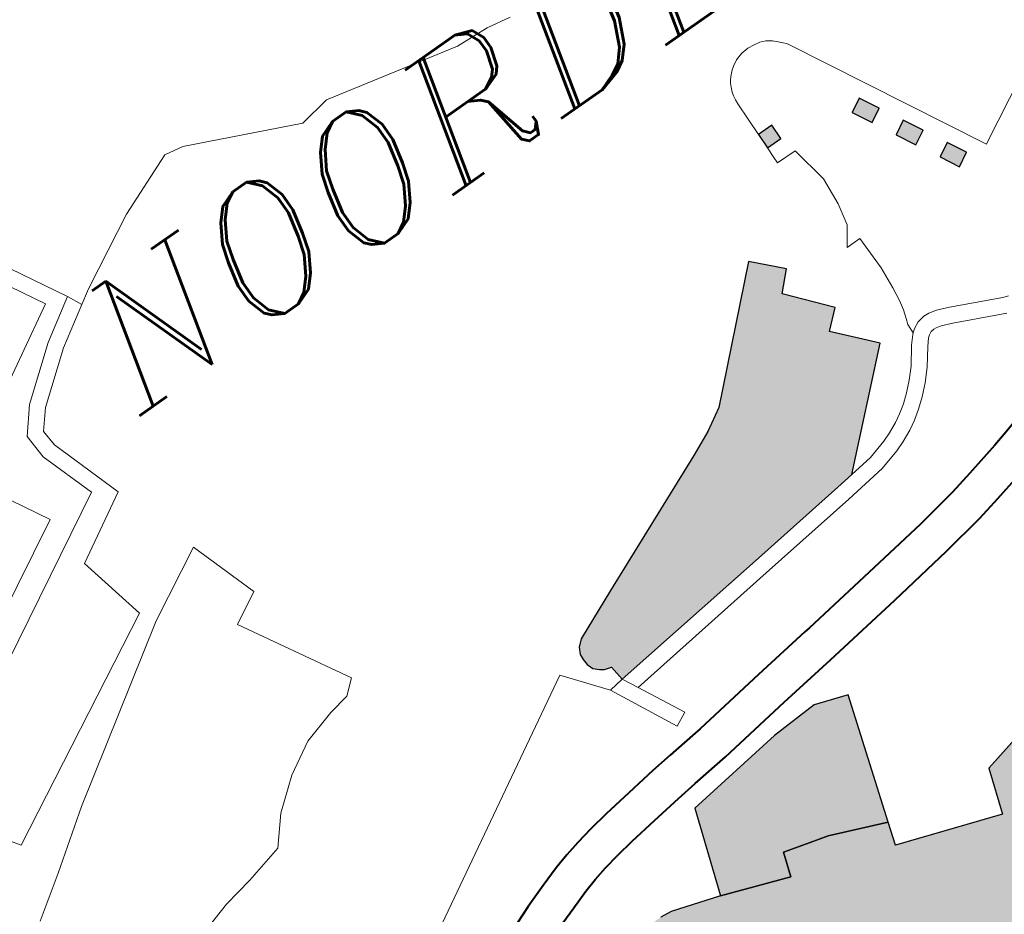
# Model space of a CAD drawing. Header units: metres. Extents: x 149090 to 149776, y 485756 to 486362.
# Tile 32 of 82: x 149569 to 149578, y 486302 to 486310. Entities that reach past the tile are written whole.
import ezdxf

# ---------------------------------------------------------------- set-up
doc = ezdxf.new("R2010")
doc.units = ezdxf.units.M
doc.header["$MEASUREMENT"] = 0
for name, color, linetype, lineweight in [('WVB-alg-onderhoek', 7, 'Continuous', 30), ('WVB-pen-brm-dik 018', 6, 'Continuous', 13), ('WVB-pen-dik 035', 1, 'Continuous', 40), ('WVB-raster-20%', 254, 'Continuous', 30), ('WVB-raster-60%', 253, 'Continuous', 30), ('WVB-tekst-dik 035', 1, 'Continuous', 40)]:
    doc.layers.add(name, color=color, linetype=linetype, lineweight=lineweight)
doc.styles.add('1 200   cursief   0.18', font='ITALICS.shx', dxfattribs={"height": 0.36})

# ---------------------------------------------------------------- blocks, each defined once
blk = doc.blocks.new('INZET')
at = {"layer": 'WVB-raster-20%'}
for points in [[(-0.098469, -0.043635), (-0.098462, -0.043335), (-0.098162, -0.043335), (-0.098168, -0.043635)], [(-0.096614, -0.04437), (-0.096808, -0.044005), (-0.096545, -0.043861), (-0.096351, -0.044226)], [(-0.096186, -0.045174), (-0.09638, -0.04481), (-0.096117, -0.044666), (-0.095923, -0.04503)], [(-0.106348, -0.050137), (-0.106384, -0.04984), (-0.106516, -0.0498), (-0.106592, -0.049749), (-0.106678, -0.049663), (-0.106723, -0.049542), (-0.106733, -0.04942), (-0.106723, -0.049314), (-0.106657, -0.049193), (-0.106541, -0.049086), (-0.105578, -0.048667), (-0.102875, -0.047509), (-0.102406, -0.047297), (-0.101984, -0.047052), (-0.099972, -0.045157), (-0.099473, -0.045676), (-0.099809, -0.046005), (-0.099151, -0.046778), (-0.099496, -0.047082), (-0.09885, -0.047797), (-0.100684, -0.049487), (-0.10103, -0.049531), (-0.103066, -0.049764)], [(-0.095761, -0.045973), (-0.095951, -0.045615), (-0.095688, -0.045471), (-0.095498, -0.045829)], [(-0.100655, -0.059926), (-0.101862, -0.059507), (-0.104398, -0.058649), (-0.107002, -0.057775), (-0.107231, -0.057703), (-0.107408, -0.05768), (-0.107568, -0.057663), (-0.107719, -0.057669), (-0.107863, -0.05768), (-0.108028, -0.057716), (-0.108208, -0.057774), (-0.110109, -0.058703), (-0.112111, -0.059689), (-0.113215, -0.057781), (-0.112224, -0.057252), (-0.112722, -0.056289), (-0.108913, -0.05433), (-0.108556, -0.054157), (-0.108307, -0.054157), (-0.108091, -0.054179), (-0.107178, -0.05447), (-0.105907, -0.054932), (-0.105752, -0.05448), (-0.105245, -0.054619), (-0.1049, -0.054713), (-0.103848, -0.055146), (-0.103983, -0.055575), (-0.102032, -0.056247), (-0.101746, -0.055401), (-0.098725, -0.05471), (-0.098055, -0.057456), (-0.099961, -0.057913)]]:
    blk.add_hatch(color=256, dxfattribs=at).paths.add_polyline_path(points)
at = {"layer": 'WVB-raster-60%'}
blk.add_hatch(color=256, dxfattribs=at).paths.add_polyline_path([(-0.103848, -0.055146), (-0.1049, -0.054713), (-0.105245, -0.054619), (-0.105752, -0.05448), (-0.105907, -0.054932), (-0.107178, -0.05447), (-0.106628, -0.052864), (-0.10464, -0.052617), (-0.103716, -0.052576), (-0.103091, -0.05279)])
at = {"layer": 'WVB-pen-brm-dik 018'}
for p, q in [((-0.110661, -0.03841), (-0.113792, -0.032791)), ((-0.113792, -0.032791), (-0.110661, -0.03841)), ((-0.114046, -0.032951), (-0.111075, -0.038284)), ((-0.111075, -0.038284), (-0.114046, -0.032951)), ((-0.108887, -0.037791), (-0.107674, -0.037305)), ((-0.107674, -0.037305), (-0.108887, -0.037791)), ((-0.107674, -0.037305), (-0.10731, -0.037366)), ((-0.10731, -0.037366), (-0.107674, -0.037305)), ((-0.10731, -0.037366), (-0.105247, -0.038296)), ((-0.105247, -0.038296), (-0.10731, -0.037366)), ((-0.110224, -0.038498), (-0.108887, -0.037791)), ((-0.108887, -0.037791), (-0.110224, -0.038498)), ((-0.115293, -0.038004), (-0.11331, -0.041601)), ((-0.11331, -0.041601), (-0.115293, -0.038004)), ((-0.111075, -0.038284), (-0.113904, -0.039902)), ((-0.113904, -0.039902), (-0.111075, -0.038284)), ((-0.105247, -0.038296), (-0.10464, -0.038195)), ((-0.10464, -0.038195), (-0.105247, -0.038296)), ((-0.10464, -0.038195), (-0.102081, -0.038782)), ((-0.102081, -0.038782), (-0.10464, -0.038195)), ((-0.111445, -0.0389), (-0.110661, -0.03841)), ((-0.110661, -0.03841), (-0.111445, -0.0389)), ((-0.110661, -0.03841), (-0.110531, -0.038682)), ((-0.110531, -0.038682), (-0.110661, -0.03841)), ((-0.110303, -0.038539), (-0.110224, -0.038498)), ((-0.110224, -0.038498), (-0.110303, -0.038539)), ((-0.110531, -0.038682), (-0.111273, -0.039146)), ((-0.111273, -0.039146), (-0.110531, -0.038682)), ((-0.110531, -0.038682), (-0.110303, -0.038539)), ((-0.110303, -0.038539), (-0.110531, -0.038682)), ((-0.102081, -0.038782), (-0.101434, -0.038823)), ((-0.101434, -0.038823), (-0.102081, -0.038782)), ((-0.101434, -0.038823), (-0.100969, -0.038903)), ((-0.100969, -0.038903), (-0.101434, -0.038823)), ((-0.112394, -0.039638), (-0.111445, -0.0389)), ((-0.111445, -0.0389), (-0.112394, -0.039638)), ((-0.111273, -0.039146), (-0.112183, -0.039854)), ((-0.112183, -0.039854), (-0.111273, -0.039146)), ((-0.112773, -0.040099), (-0.112394, -0.039638)), ((-0.112394, -0.039638), (-0.112773, -0.040099)), ((-0.112183, -0.039854), (-0.112467, -0.040198)), ((-0.112467, -0.040198), (-0.112183, -0.039854)), ((-0.112743, -0.04058), (-0.112773, -0.040099)), ((-0.112773, -0.040099), (-0.112743, -0.04058)), ((-0.112467, -0.040198), (-0.112446, -0.040522)), ((-0.112446, -0.040522), (-0.112467, -0.040198)), ((-0.112446, -0.040522), (-0.111984, -0.041908)), ((-0.111984, -0.041908), (-0.112446, -0.040522)), ((-0.112393, -0.041629), (-0.112743, -0.04058)), ((-0.112743, -0.04058), (-0.112393, -0.041629)), ((-0.11331, -0.041601), (-0.115135, -0.042597)), ((-0.115135, -0.042597), (-0.11331, -0.041601)), ((-0.118341, -0.044877), (-0.112393, -0.041629)), ((-0.112393, -0.041629), (-0.118341, -0.044877)), ((-0.111984, -0.041908), (-0.11326, -0.042641)), ((-0.097999, -0.041969), (-0.098112, -0.042032)), ((-0.098112, -0.042032), (-0.097999, -0.041969)), ((-0.097932, -0.041948), (-0.097999, -0.041969)), ((-0.097999, -0.041969), (-0.097932, -0.041948)), ((-0.097848, -0.041927), (-0.097932, -0.041948)), ((-0.097932, -0.041948), (-0.097848, -0.041927)), ((-0.097698, -0.041914), (-0.097848, -0.041927)), ((-0.097848, -0.041927), (-0.097698, -0.041914)), ((-0.09757, -0.041927), (-0.097698, -0.041914)), ((-0.097698, -0.041914), (-0.09757, -0.041927)), ((-0.097453, -0.041953), (-0.09757, -0.041927)), ((-0.09757, -0.041927), (-0.097453, -0.041953)), ((-0.097352, -0.041995), (-0.097453, -0.041953)), ((-0.097453, -0.041953), (-0.097352, -0.041995)), ((-0.098265, -0.042162), (-0.098305, -0.042213)), ((-0.098305, -0.042213), (-0.098265, -0.042162)), ((-0.098168, -0.042073), (-0.098265, -0.042162)), ((-0.098265, -0.042162), (-0.098168, -0.042073)), ((-0.098112, -0.042032), (-0.098168, -0.042073)), ((-0.098168, -0.042073), (-0.098112, -0.042032)), ((-0.09725, -0.042063), (-0.097352, -0.041995)), ((-0.097352, -0.041995), (-0.09725, -0.042063)), ((-0.097122, -0.04219), (-0.09725, -0.042063)), ((-0.09725, -0.042063), (-0.097122, -0.04219)), ((-0.098372, -0.042327), (-0.098409, -0.042413)), ((-0.098409, -0.042413), (-0.098372, -0.042327)), ((-0.098336, -0.042262), (-0.098372, -0.042327)), ((-0.098372, -0.042327), (-0.098336, -0.042262)), ((-0.098305, -0.042213), (-0.098336, -0.042262)), ((-0.098336, -0.042262), (-0.098305, -0.042213)), ((-0.097052, -0.04227), (-0.097122, -0.04219)), ((-0.097122, -0.04219), (-0.097052, -0.04227)), ((-0.095112, -0.045917), (-0.097052, -0.04227)), ((-0.097052, -0.04227), (-0.095112, -0.045917)), ((-0.098428, -0.042482), (-0.098441, -0.042563)), ((-0.098441, -0.042563), (-0.098428, -0.042482)), ((-0.098409, -0.042413), (-0.098428, -0.042482)), ((-0.098428, -0.042482), (-0.098409, -0.042413)), ((-0.11326, -0.042641), (-0.112955, -0.043977)), ((-0.098446, -0.042651), (-0.098462, -0.043335)), ((-0.098462, -0.043335), (-0.098446, -0.042651)), ((-0.098441, -0.042563), (-0.098446, -0.042651)), ((-0.098446, -0.042651), (-0.098441, -0.042563)), ((-0.098469, -0.043635), (-0.098462, -0.043335)), ((-0.098462, -0.043335), (-0.098162, -0.043335)), ((-0.098162, -0.043335), (-0.098168, -0.043635)), ((-0.111434, -0.043555), (-0.112786, -0.044276)), ((-0.112786, -0.044276), (-0.111434, -0.043555)), ((-0.110995, -0.044872), (-0.111434, -0.043555)), ((-0.111434, -0.043555), (-0.110995, -0.044872)), ((-0.098469, -0.043635), (-0.098473, -0.043847)), ((-0.098473, -0.043847), (-0.098469, -0.043635)), ((-0.098168, -0.043635), (-0.098469, -0.043635)), ((-0.112955, -0.043977), (-0.11723, -0.046229)), ((-0.098473, -0.043847), (-0.098476, -0.043967)), ((-0.098476, -0.043967), (-0.098473, -0.043847)), ((-0.098476, -0.043967), (-0.098081, -0.043973)), ((-0.098081, -0.043973), (-0.098476, -0.043967)), ((-0.098081, -0.043973), (-0.097953, -0.044702)), ((-0.097953, -0.044702), (-0.098081, -0.043973)), ((-0.096545, -0.043861), (-0.096808, -0.044005)), ((-0.096351, -0.044226), (-0.096545, -0.043861)), ((-0.096808, -0.044005), (-0.096614, -0.04437)), ((-0.112786, -0.044276), (-0.115902, -0.046287)), ((-0.115902, -0.046287), (-0.112786, -0.044276)), ((-0.096614, -0.04437), (-0.096351, -0.044226)), ((-0.097953, -0.044702), (-0.097997, -0.045237)), ((-0.097997, -0.045237), (-0.097953, -0.044702)), ((-0.096117, -0.044666), (-0.09638, -0.04481)), ((-0.095923, -0.04503), (-0.096117, -0.044666)), ((-0.111596, -0.045197), (-0.110995, -0.044872)), ((-0.110995, -0.044872), (-0.111596, -0.045197)), ((-0.09638, -0.04481), (-0.096186, -0.045174)), ((-0.096186, -0.045174), (-0.095923, -0.04503)), ((-0.11723, -0.046229), (-0.117936, -0.04519)), ((-0.110435, -0.047221), (-0.111596, -0.045197)), ((-0.111596, -0.045197), (-0.110435, -0.047221)), ((-0.101984, -0.047052), (-0.099972, -0.045157)), ((-0.099972, -0.045157), (-0.099473, -0.045676)), ((-0.097997, -0.045237), (-0.098085, -0.045651)), ((-0.098085, -0.045651), (-0.097997, -0.045237)), ((-0.093875, -0.045262), (-0.095084, -0.0459)), ((-0.095084, -0.0459), (-0.093875, -0.045262)), ((-0.095688, -0.045471), (-0.095951, -0.045615)), ((-0.095951, -0.045615), (-0.095761, -0.045973)), ((-0.095498, -0.045829), (-0.095688, -0.045471)), ((-0.099473, -0.045676), (-0.099809, -0.046005)), ((-0.098085, -0.045651), (-0.098326, -0.045994)), ((-0.098326, -0.045994), (-0.098085, -0.045651)), ((-0.098326, -0.045994), (-0.098038, -0.045999)), ((-0.098038, -0.045999), (-0.098326, -0.045994)), ((-0.098038, -0.045999), (-0.098032, -0.046668)), ((-0.098032, -0.046668), (-0.098038, -0.045999)), ((-0.095761, -0.045973), (-0.095498, -0.045829)), ((-0.095084, -0.0459), (-0.095112, -0.045917)), ((-0.095112, -0.045917), (-0.095084, -0.0459)), ((-0.099809, -0.046005), (-0.099151, -0.046778)), ((-0.115902, -0.046287), (-0.116966, -0.047051)), ((-0.116966, -0.047051), (-0.115902, -0.046287)), ((-0.098032, -0.046668), (-0.098066, -0.047097)), ((-0.098066, -0.047097), (-0.098032, -0.046668)), ((-0.099151, -0.046778), (-0.099496, -0.047082)), ((-0.116966, -0.047051), (-0.117753, -0.047583)), ((-0.117753, -0.047583), (-0.116966, -0.047051)), ((-0.102406, -0.047297), (-0.101984, -0.047052)), ((-0.099496, -0.047082), (-0.09885, -0.047797)), ((-0.098066, -0.047097), (-0.0981, -0.047362)), ((-0.0981, -0.047362), (-0.098066, -0.047097)), ((-0.110703, -0.04745), (-0.110435, -0.047221)), ((-0.110435, -0.047221), (-0.110703, -0.04745)), ((-0.111122, -0.047526), (-0.110703, -0.04745)), ((-0.110703, -0.04745), (-0.111122, -0.047526)), ((-0.102875, -0.047509), (-0.102406, -0.047297)), ((-0.0981, -0.047362), (-0.098139, -0.047543)), ((-0.098139, -0.047543), (-0.0981, -0.047362)), ((-0.111771, -0.047717), (-0.111122, -0.047526)), ((-0.111122, -0.047526), (-0.111771, -0.047717)), ((-0.105578, -0.048667), (-0.102875, -0.047509)), ((-0.098139, -0.047543), (-0.09819, -0.047701)), ((-0.09819, -0.047701), (-0.098139, -0.047543)), ((-0.112382, -0.048061), (-0.111771, -0.047717)), ((-0.111771, -0.047717), (-0.112382, -0.048061)), ((-0.09885, -0.047797), (-0.100684, -0.049487)), ((-0.098229, -0.047814), (-0.098238, -0.047997)), ((-0.098238, -0.047997), (-0.098229, -0.047814)), ((-0.09819, -0.047701), (-0.098229, -0.047814)), ((-0.098229, -0.047814), (-0.09819, -0.047701)), ((-0.098238, -0.047997), (-0.098264, -0.048018)), ((-0.098264, -0.048018), (-0.098238, -0.047997)), ((-0.098172, -0.047944), (-0.098238, -0.047997)), ((-0.098238, -0.047997), (-0.098172, -0.047944)), ((-0.098043, -0.047882), (-0.098172, -0.047944)), ((-0.098172, -0.047944), (-0.098043, -0.047882)), ((-0.0979, -0.047857), (-0.098043, -0.047882)), ((-0.098043, -0.047882), (-0.0979, -0.047857)), ((-0.09779, -0.047864), (-0.0979, -0.047857)), ((-0.0979, -0.047857), (-0.09779, -0.047864)), ((-0.097643, -0.047902), (-0.09779, -0.047864)), ((-0.09779, -0.047864), (-0.097643, -0.047902)), ((-0.097415, -0.047994), (-0.097643, -0.047902)), ((-0.097643, -0.047902), (-0.097415, -0.047994)), ((-0.0965, -0.048418), (-0.097415, -0.047994)), ((-0.097415, -0.047994), (-0.0965, -0.048418)), ((-0.112955, -0.048519), (-0.112382, -0.048061)), ((-0.112382, -0.048061), (-0.112955, -0.048519)), ((-0.098396, -0.048165), (-0.098625, -0.048476)), ((-0.098625, -0.048476), (-0.098396, -0.048165)), ((-0.098264, -0.048018), (-0.098396, -0.048165)), ((-0.098396, -0.048165), (-0.098264, -0.048018)), ((-0.097951, -0.048171), (-0.098011, -0.0482)), ((-0.098011, -0.0482), (-0.097951, -0.048171)), ((-0.097883, -0.048159), (-0.097951, -0.048171)), ((-0.097951, -0.048171), (-0.097883, -0.048159)), ((-0.097837, -0.048162), (-0.097883, -0.048159)), ((-0.097883, -0.048159), (-0.097837, -0.048162)), ((-0.097737, -0.048188), (-0.097837, -0.048162)), ((-0.097837, -0.048162), (-0.097737, -0.048188)), ((-0.097534, -0.04827), (-0.097737, -0.048188)), ((-0.097737, -0.048188), (-0.097534, -0.04827)), ((-0.098163, -0.048355), (-0.098393, -0.048668)), ((-0.098393, -0.048668), (-0.098163, -0.048355)), ((-0.098057, -0.048236), (-0.098163, -0.048355)), ((-0.098163, -0.048355), (-0.098057, -0.048236)), ((-0.098011, -0.0482), (-0.098057, -0.048236)), ((-0.098057, -0.048236), (-0.098011, -0.0482)), ((-0.096611, -0.048698), (-0.097534, -0.04827)), ((-0.097534, -0.04827), (-0.096611, -0.048698)), ((-0.113374, -0.049015), (-0.112955, -0.048519)), ((-0.112955, -0.048519), (-0.113374, -0.049015)), ((-0.098625, -0.048476), (-0.098803, -0.048668)), ((-0.098803, -0.048668), (-0.098625, -0.048476)), ((-0.096397, -0.048453), (-0.0965, -0.048418)), ((-0.0965, -0.048418), (-0.096397, -0.048453)), ((-0.106541, -0.049086), (-0.105578, -0.048667)), ((-0.098803, -0.048668), (-0.098979, -0.048834)), ((-0.098979, -0.048834), (-0.098803, -0.048668)), ((-0.098393, -0.048668), (-0.09859, -0.048879)), ((-0.09859, -0.048879), (-0.098393, -0.048668)), ((-0.098979, -0.048834), (-0.099147, -0.048968)), ((-0.099147, -0.048968), (-0.098979, -0.048834)), ((-0.09859, -0.048879), (-0.098782, -0.049061)), ((-0.098782, -0.049061), (-0.09859, -0.048879)), ((-0.114138, -0.049206), (-0.113374, -0.049015)), ((-0.113374, -0.049015), (-0.114138, -0.049206)), ((-0.106657, -0.049193), (-0.106541, -0.049086)), ((-0.099312, -0.049076), (-0.099467, -0.049166)), ((-0.099467, -0.049166), (-0.099312, -0.049076)), ((-0.099147, -0.048968), (-0.099312, -0.049076)), ((-0.099312, -0.049076), (-0.099147, -0.048968)), ((-0.098782, -0.049061), (-0.098971, -0.049211)), ((-0.098971, -0.049211), (-0.098782, -0.049061)), ((-0.114749, -0.04932), (-0.114138, -0.049206)), ((-0.114138, -0.049206), (-0.114749, -0.04932)), ((-0.106723, -0.049314), (-0.106657, -0.049193)), ((-0.099668, -0.049258), (-0.09984, -0.049326)), ((-0.09984, -0.049326), (-0.099668, -0.049258)), ((-0.099467, -0.049166), (-0.099668, -0.049258)), ((-0.099668, -0.049258), (-0.099467, -0.049166)), ((-0.098971, -0.049211), (-0.099154, -0.049332)), ((-0.099154, -0.049332), (-0.098971, -0.049211)), ((-0.115397, -0.049511), (-0.114749, -0.04932)), ((-0.114749, -0.04932), (-0.115397, -0.049511)), ((-0.10725, -0.049408), (-0.108622, -0.050184)), ((-0.108622, -0.050184), (-0.10725, -0.049408)), ((-0.106645, -0.050175), (-0.10725, -0.049408)), ((-0.10725, -0.049408), (-0.106645, -0.050175)), ((-0.106733, -0.04942), (-0.106723, -0.049314)), ((-0.106723, -0.049542), (-0.106733, -0.04942)), ((-0.100216, -0.049427), (-0.100684, -0.049487)), ((-0.100684, -0.049487), (-0.100216, -0.049427)), ((-0.09984, -0.049326), (-0.100216, -0.049427)), ((-0.100216, -0.049427), (-0.09984, -0.049326)), ((-0.09933, -0.049433), (-0.09955, -0.049533)), ((-0.09955, -0.049533), (-0.09933, -0.049433)), ((-0.099154, -0.049332), (-0.09933, -0.049433)), ((-0.09933, -0.049433), (-0.099154, -0.049332)), ((-0.106678, -0.049663), (-0.106723, -0.049542)), ((-0.10103, -0.049531), (-0.103066, -0.049764)), ((-0.100684, -0.049487), (-0.10103, -0.049531)), ((-0.099745, -0.049611), (-0.100158, -0.049722)), ((-0.100158, -0.049722), (-0.099745, -0.049611)), ((-0.09955, -0.049533), (-0.099745, -0.049611)), ((-0.099745, -0.049611), (-0.09955, -0.049533)), ((-0.106592, -0.049749), (-0.106678, -0.049663)), ((-0.106516, -0.0498), (-0.106592, -0.049749)), ((-0.106384, -0.04984), (-0.106516, -0.0498)), ((-0.103066, -0.049764), (-0.106348, -0.050137)), ((-0.100994, -0.049829), (-0.103032, -0.050062)), ((-0.103032, -0.050062), (-0.100994, -0.049829)), ((-0.100158, -0.049722), (-0.100994, -0.049829)), ((-0.100994, -0.049829), (-0.100158, -0.049722)), ((-0.106348, -0.050137), (-0.106384, -0.04984)), ((-0.108622, -0.050184), (-0.115369, -0.053998)), ((-0.115369, -0.053998), (-0.108622, -0.050184)), ((-0.106348, -0.050137), (-0.106645, -0.050175)), ((-0.106645, -0.050175), (-0.106348, -0.050137)), ((-0.10602, -0.051436), (-0.106645, -0.050175)), ((-0.106645, -0.050175), (-0.10602, -0.051436)), ((-0.106196, -0.050435), (-0.106348, -0.050137)), ((-0.106348, -0.050137), (-0.106196, -0.050435)), ((-0.103032, -0.050062), (-0.106196, -0.050435)), ((-0.106196, -0.050435), (-0.103032, -0.050062)), ((-0.106196, -0.050435), (-0.105752, -0.051303)), ((-0.105752, -0.051303), (-0.106196, -0.050435)), ((-0.0982, -0.05057), (-0.097888, -0.050487)), ((-0.099343, -0.050829), (-0.09888, -0.050731)), ((-0.09888, -0.050731), (-0.0982, -0.05057)), ((-0.100173, -0.05097), (-0.099343, -0.050829)), ((-0.101472, -0.051156), (-0.100173, -0.05097)), ((-0.102962, -0.051356), (-0.101472, -0.051156)), ((-0.098029, -0.051249), (-0.098727, -0.051414)), ((-0.105752, -0.051303), (-0.10602, -0.051436)), ((-0.10602, -0.051436), (-0.105752, -0.051303)), ((-0.104233, -0.051522), (-0.103078, -0.051372)), ((-0.103078, -0.051372), (-0.102962, -0.051356)), ((-0.098727, -0.051414), (-0.099212, -0.051516)), ((-0.105699, -0.051721), (-0.104233, -0.051522)), ((-0.099212, -0.051516), (-0.100064, -0.051662)), ((-0.106859, -0.05185), (-0.106437, -0.051799)), ((-0.106437, -0.051799), (-0.105882, -0.051741)), ((-0.105882, -0.051741), (-0.105699, -0.051721)), ((-0.100064, -0.051662), (-0.101376, -0.05185)), ((-0.108423, -0.052068), (-0.108032, -0.052004)), ((-0.108032, -0.052004), (-0.107462, -0.051931)), ((-0.107462, -0.051931), (-0.106859, -0.05185)), ((-0.101376, -0.05185), (-0.102869, -0.05205)), ((-0.109367, -0.052291), (-0.109065, -0.052208)), ((-0.109065, -0.052208), (-0.108769, -0.052136)), ((-0.108769, -0.052136), (-0.108423, -0.052068)), ((-0.102987, -0.052066), (-0.104141, -0.052216)), ((-0.102869, -0.05205), (-0.102987, -0.052066)), ((-0.109751, -0.052421), (-0.109367, -0.052291)), ((-0.104141, -0.052216), (-0.105615, -0.052416)), ((-0.110203, -0.052575), (-0.109751, -0.052421)), ((-0.10677, -0.052544), (-0.107371, -0.052625)), ((-0.106359, -0.052495), (-0.10677, -0.052544)), ((-0.105615, -0.052416), (-0.106359, -0.052495)), ((-0.110739, -0.052793), (-0.110203, -0.052575)), ((-0.107931, -0.052696), (-0.108299, -0.052757)), ((-0.107371, -0.052625), (-0.107931, -0.052696)), ((-0.106628, -0.052864), (-0.10464, -0.052617)), ((-0.10464, -0.052617), (-0.103716, -0.052576)), ((-0.103716, -0.052576), (-0.103091, -0.05279)), ((-0.10889, -0.052886), (-0.109162, -0.05296)), ((-0.108618, -0.05282), (-0.10889, -0.052886)), ((-0.108299, -0.052757), (-0.108618, -0.05282)), ((-0.107178, -0.05447), (-0.106628, -0.052864)), ((-0.103091, -0.05279), (-0.103848, -0.055146)), ((-0.109526, -0.053084), (-0.109958, -0.053231)), ((-0.109162, -0.05296), (-0.109526, -0.053084)), ((-0.108307, -0.054157), (-0.108091, -0.054179)), ((-0.108091, -0.054179), (-0.107178, -0.05447)), ((-0.101746, -0.055401), (-0.098725, -0.05471)), ((-0.103848, -0.055146), (-0.103983, -0.055575)), ((-0.102032, -0.056247), (-0.101746, -0.055401)), ((-0.103983, -0.055575), (-0.102032, -0.056247))]:
    blk.add_line(p, q, dxfattribs=at)
at = {"layer": 'WVB-pen-dik 035', "flags": 128}
for points in [[(-0.095366, -0.049632), (-0.095731, -0.049782), (-0.096908, -0.050205), (-0.097538, -0.050394), (-0.097888, -0.050487), (-0.0982, -0.05057), (-0.09888, -0.050731), (-0.099343, -0.050829), (-0.100173, -0.05097), (-0.101472, -0.051156), (-0.102962, -0.051356)], [(-0.102869, -0.05205), (-0.101376, -0.05185), (-0.100064, -0.051662), (-0.099212, -0.051516), (-0.098727, -0.051414), (-0.098029, -0.051249), (-0.097708, -0.051163), (-0.097347, -0.051068), (-0.096743, -0.050886)], [(-0.102962, -0.051356), (-0.103078, -0.051372), (-0.104233, -0.051522), (-0.105699, -0.051721), (-0.105882, -0.051741)], [(-0.105882, -0.051741), (-0.106437, -0.051799), (-0.106859, -0.05185), (-0.107462, -0.051931), (-0.108032, -0.052004), (-0.108423, -0.052068), (-0.108769, -0.052136), (-0.109065, -0.052208), (-0.109367, -0.052291), (-0.109751, -0.052421), (-0.110203, -0.052575), (-0.110739, -0.052793), (-0.111041, -0.052939), (-0.111511, -0.053181), (-0.111836, -0.053363), (-0.11217, -0.053571), (-0.112518, -0.053818), (-0.113246, -0.054365), (-0.114362, -0.055271), (-0.114558, -0.055433)], [(-0.114208, -0.056052), (-0.114196, -0.056041), (-0.113918, -0.055812), (-0.112815, -0.054917), (-0.112105, -0.054383), (-0.111782, -0.054154), (-0.11148, -0.053966), (-0.11118, -0.053798), (-0.110728, -0.053566), (-0.110454, -0.053433), (-0.109958, -0.053231), (-0.109526, -0.053084), (-0.109162, -0.05296), (-0.10889, -0.052886), (-0.108618, -0.05282), (-0.108299, -0.052757), (-0.107931, -0.052696), (-0.107371, -0.052625), (-0.10677, -0.052544), (-0.106359, -0.052495), (-0.105615, -0.052416), (-0.104141, -0.052216), (-0.102987, -0.052066), (-0.102869, -0.05205)]]:
    blk.add_lwpolyline(points, dxfattribs=at)
at = {"layer": 'WVB-raster-20%', "flags": 128}
for points in [[(-0.098168, -0.043635), (-0.098162, -0.043335), (-0.098462, -0.043335), (-0.098469, -0.043635)], [(-0.096351, -0.044226), (-0.096545, -0.043861), (-0.096808, -0.044005), (-0.096614, -0.04437)], [(-0.095923, -0.04503), (-0.096117, -0.044666), (-0.09638, -0.04481), (-0.096186, -0.045174)], [(-0.100684, -0.049487), (-0.09885, -0.047797), (-0.099496, -0.047082), (-0.099151, -0.046778), (-0.099809, -0.046005), (-0.099473, -0.045676), (-0.099972, -0.045157), (-0.101984, -0.047052), (-0.102406, -0.047297), (-0.102875, -0.047509), (-0.105578, -0.048667), (-0.106541, -0.049086), (-0.106657, -0.049193), (-0.106723, -0.049314), (-0.106733, -0.04942), (-0.106723, -0.049542), (-0.106678, -0.049663), (-0.106592, -0.049749), (-0.106516, -0.0498), (-0.106384, -0.04984), (-0.106348, -0.050137), (-0.103066, -0.049764), (-0.10103, -0.049531)], [(-0.095498, -0.045829), (-0.095688, -0.045471), (-0.095951, -0.045615), (-0.095761, -0.045973)]]:
    blk.add_lwpolyline(points, close=True, dxfattribs=at)
blk.add_lwpolyline([(-0.098725, -0.05471), (-0.101746, -0.055401), (-0.102032, -0.056247), (-0.103983, -0.055575), (-0.103848, -0.055146), (-0.1049, -0.054713), (-0.105245, -0.054619), (-0.105752, -0.05448), (-0.105907, -0.054932), (-0.107178, -0.05447), (-0.108091, -0.054179), (-0.108307, -0.054157)], dxfattribs=at)
at = {"layer": 'WVB-raster-60%', "flags": 128}
blk.add_lwpolyline([(-0.103848, -0.055146), (-0.103091, -0.05279), (-0.103716, -0.052576), (-0.10464, -0.052617), (-0.106628, -0.052864), (-0.107178, -0.05447), (-0.105907, -0.054932), (-0.105752, -0.05448), (-0.105245, -0.054619), (-0.1049, -0.054713)], close=True, dxfattribs=at)
at = {"layer": 'WVB-tekst-dik 035', "style": '1 200   cursief   0.18'}
blk.add_text('NOORDERPLASSEN', height=0.0024, dxfattribs=at).set_placement((-0.110845, -0.040988))

msp = doc.modelspace()

# ---------------------------------------------------------------- linework, layer by layer
at = {"layer": 'WVB-alg-onderhoek', "lineweight": 40, "ltscale": 500}
msp.add_3dface([(149266.0511, 485765.9943), (149768.6553, 486120.415), (149603.259, 486354.9637), (149100.6548, 486000.543)], dxfattribs=at)

# ---------------------------------------------------------------- block references
at = {"layer": 'WVB-raster-60%', "xscale": 500.0000000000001, "yscale": 500.0000000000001, "zscale": 500.0000000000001, "rotation": 35.19028839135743}
msp.add_blockref('INZET', (149603.259, 486354.9637), dxfattribs=at)

doc.saveas('drawing.dxf')
